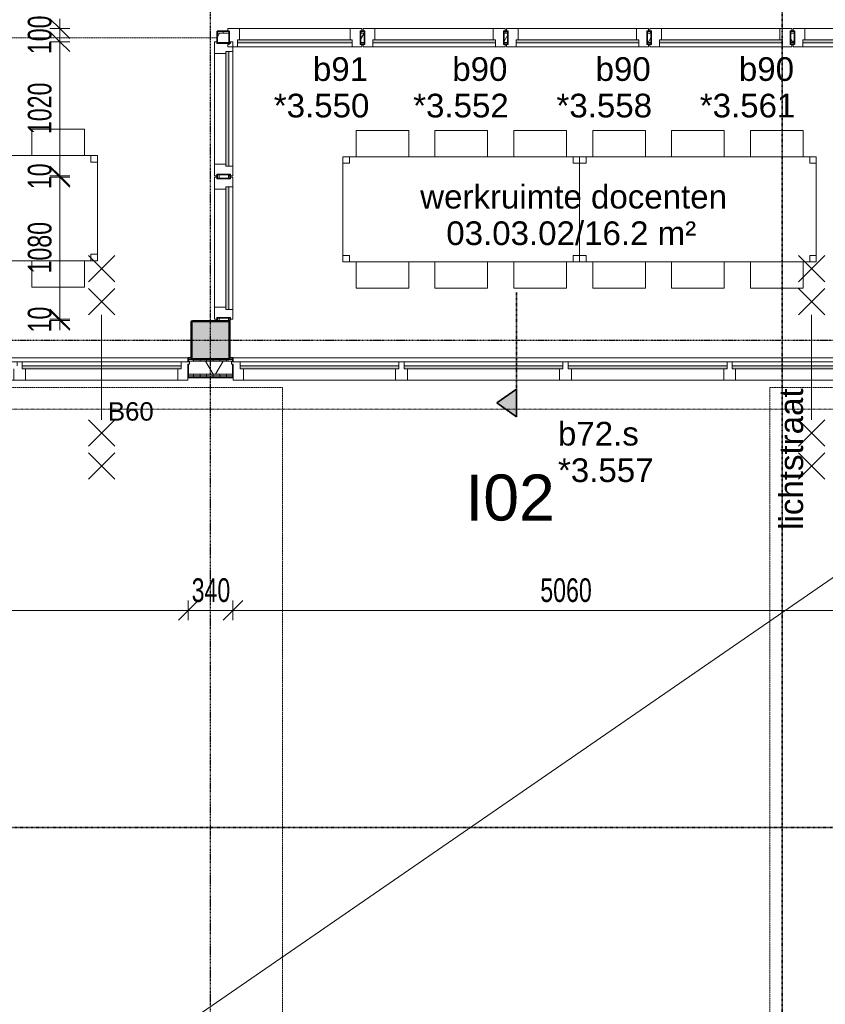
# Model space of a CAD drawing. Header units: millimetres. Extents: x -80560 to 110805, y -11020 to 52719.
# Tile 104 of 145: x 60443 to 66570, y 30148 to 37637. Entities that reach past the tile are written whole.
import ezdxf

# ---------------------------------------------------------------- set-up
doc = ezdxf.new("R2010")
doc.units = ezdxf.units.MM
for name, pattern in [('CENTER2', [20, 8, -4, 4, -4]), ('DASHDOT2', [8, 4, -2, 0, -2]), ('DASHED2', [6, 4, -2]), ('DASHED2-1', [3, 2, -1])]:
    doc.linetypes.add(name, pattern=pattern)
for name, color, linetype, lineweight in [('A-ANNO-DIMS', 211, 'Continuous', 9), ('A-ANNO-DIMS-100', 211, 'Continuous', 9), ('A-ANNO-NOTE', 131, 'Continuous', 18), ('A-AREA', 32, 'DASHED2', 18), ('A-AREA-IDEN', 2, 'Continuous', 9), ('A-DETL', 90, 'Continuous', 18), ('A-DETL-GENF', 92, 'Continuous', 18), ('A-DOOR', 31, 'Continuous', 18), ('A-FLOR-OVHD', 1, 'DASHED2-1', 18), ('A-GLAZ', 151, 'Continuous', 18), ('A-GLAZ-IDEN', 152, 'Continuous', 18), ('A-WALL', 113, 'Continuous', 35), ('A-WALL-PATT', 111, 'Continuous', 35), ('G-ANNO-SYMB', 111, 'Continuous', 9), ('G-ANNO-TEXT', 231, 'Continuous', 9), ('I-FURN', 30, 'Continuous', 18), ('I-WALL', 2, 'Continuous', 18), ('S-COLS', 52, 'Continuous', 18), ('S-GRID', 1, 'Continuous', 9)]:
    doc.layers.add(name, color=color, linetype=linetype, lineweight=lineweight)
doc.styles.add('Arial', font='arial.ttf', dxfattribs={"height": 180})
doc.styles.add('Arial_1', font='arial.ttf', dxfattribs={"height": 140})
doc.styles.add('Arial_3', font='arial.ttf', dxfattribs={"height": 350})
doc.styles.add('Arial_5', font='arial.ttf', dxfattribs={"width": 0.7, "height": 180})
doc.dimstyles.new('n3o_1_8_3', dxfattribs={"dimscale": 304.8, "dimtxt": 183.646692, "dimasz": 0.492126, "dimexe": 0.246063, "dimexo": 0.0625, "dimgap": 0.032808, "dimtad": 1, "dimdec": 0, "dimdsep": 46, "dimtxsty": 'Arial_5', "dimblk1": 'OBLIQUE', "dimblk2": 'OBLIQUE', "dimsah": 1, "dimcen": 0.09, "dimdle": 0.246063, "dimazin": 0, "dimtfac": 1, "dimtdec": 4, "dimtix": 1, "dimtmove": 0, "dimatfit": 3, "dimfxl": 0.246063, "dimfxlon": 1, "dimtvp": 1, "dimtolj": 1, "dimtzin": 0, "dimarcsym": 2})
pattern_1 = [(270, (61164.82, 35065), (50, 2e-13), [])]
pattern_2 = [(60, (24894.82, 0), (-274.963, 158.75), []), (120, (24894.82, 0), (-274.963, -158.75), [])]

# ---------------------------------------------------------------- blocks, each defined once
blk = doc.blocks.new('NLRS_28_SCO_UN_staalkolom koker betongevuld_gen_CGA - kolom A-V291-DO_03 derde verdieping')
at = {"layer": 'S-COLS', "lineweight": 5}
h = blk.add_hatch(dxfattribs=at)
h.set_pattern_fill('FP_159', color=256, style=0, pattern_type=2)
h.set_pattern_definition([(45, (-37000, -35200), (-99.99975, 99.99975), []), (45, (-36915, -35200), (-99.99975, 99.99975), []), (45, (-36910, -35200), (-99.99975, 99.99975), []), (45, (-36905, -35200), (-99.99975, 99.99975), []), (45, (-36900, -35200), (-99.99975, 99.99975), []), (45, (-36895, -35200), (-99.99975, 99.99975), []), (45, (-36890, -35200), (-99.99975, 99.99975), []), (45, (-36885, -35200), (-99.99975, 99.99975), [])])
h.paths.add_polyline_path([(-138, -150), (138, -150), (146.5, -146.5), (150, -138), (150, 138), (146.5, 146.5), (138, 150), (-138, 150), (-146.5, 146.5), (-150, 138), (-150, -138), (-146.5, -146.5)], flags=0)
h.paths.add_polyline_path([(-42.6, -142), (-134, -142), (-139.7, -139.7), (-142, -134), (-142, 134), (-139.7, 139.7), (-134, 142), (134, 142), (139.7, 139.7), (142, 134), (142, -134), (139.7, -139.7), (134, -142)], flags=0)
at = {"layer": 'S-COLS', "lineweight": 9}
blk.add_hatch(color=256, dxfattribs=at).paths.add_polyline_path([(-42.6, -142), (134, -142), (139.7, -139.7), (142, -134), (142, 134), (139.7, 139.7), (134, 142), (-134, 142), (-139.7, 139.7), (-142, 134), (-142, -134), (-139.7, -139.7), (-134, -142)], flags=0)
at = {"layer": 'S-COLS'}
for p, q in [((138, 150), (-138, 150)), ((-150, 138), (-150, -138)), ((-142, -134), (-142, 134)), ((-134, 142), (134, 142)), ((142, 134), (142, -134)), ((150, -138), (150, 138)), ((134, -142), (-134, -142)), ((-138, -150), (138, -150))]:
    blk.add_line(p, q, dxfattribs=at)
at = {"layer": 'S-COLS', "lineweight": 35}
for p, q in [((-142, 134), (-142, -134)), ((134, 142), (-134, 142)), ((142, -134), (142, 134)), ((-134, -142), (134, -142))]:
    blk.add_line(p, q, dxfattribs=at)
at = {"layer": 'S-COLS'}
for centre, radius, start, end in [((-138, 138), 12, 90, 180), ((138, 138), 12, 0, 90), ((-134, 134), 8, 90, 180), ((134, 134), 8, 0, 90), ((-138, -138), 12, 180, 270), ((-134, -134), 8, 180, 270), ((134, -134), 8, 270, 0), ((138, -138), 12, 270, 360)]:
    blk.add_arc(centre, radius, start, end, dxfattribs=at)
at = {"layer": 'S-COLS', "lineweight": 35}
for centre, start, end in [((-134, 134), 90, 180), ((134, 134), 360, 90), ((-134, -134), 180, 270), ((134, -134), 270, 360)]:
    blk.add_arc(centre, 8, start, end, dxfattribs=at)
blk = doc.blocks.new('19112_SW_LeonardoCollege_R2020_rvt-1-DO_03 derde verdieping')
at = {"color": 250, "lineweight": 9}
blk.add_blockref('NLRS_28_SCO_UN_staalkolom koker betongevuld_gen_CGA - kolom A-V291-DO_03 derde verdieping', (37000, 35200), dxfattribs=at)
blk = doc.blocks.new('70_EHA_GEN_Aula tables - 6 chairs-30219602-DO_03 derde verdieping')
at = {"layer": 'I-FURN'}
for p, q in [((-800, 600), (-400, 600)), ((-800, 400), (-800, 600)), ((-400, 600), (-400, 400)), ((-200, 600), (200, 600)), ((-200, 400), (-200, 600)), ((200, 600), (200, 400)), ((400, 600), (800, 600)), ((400, 400), (400, 600)), ((800, 600), (800, 400)), ((-850, 400), (-900, 400)), ((-900, 400), (-900, 350)), ((-900, 350), (-900, 400)), ((-900, 400), (-850, 400)), ((900, 400), (-900, 400)), ((-900, 400), (-900, -400)), ((-900, -400), (-900, 400)), ((-900, 400), (900, 400)), ((-850, 350), (-850, 400)), ((-850, 400), (-850, 350)), ((900, 400), (850, 400)), ((850, 400), (850, 350)), ((850, 350), (850, 400)), ((850, 400), (900, 400)), ((900, 350), (900, 400)), ((900, 400), (900, 350)), ((900, -400), (900, 400)), ((900, 400), (900, -400)), ((-900, 350), (-850, 350)), ((-850, 350), (-900, 350)), ((850, 350), (900, 350)), ((900, 350), (850, 350)), ((-850, -350), (-900, -350)), ((-900, -350), (-900, -400)), ((-900, -400), (-900, -350)), ((-900, -350), (-850, -350)), ((-850, -400), (-850, -350)), ((-850, -350), (-850, -400)), ((900, -350), (850, -350)), ((850, -350), (850, -400)), ((850, -400), (850, -350)), ((850, -350), (900, -350)), ((900, -400), (900, -350)), ((900, -350), (900, -400)), ((-900, -400), (-850, -400)), ((-850, -400), (-900, -400)), ((-900, -400), (900, -400)), ((900, -400), (-900, -400)), ((-800, -400), (-800, -600)), ((-400, -600), (-400, -400)), ((-200, -400), (-200, -600)), ((200, -600), (200, -400)), ((400, -600), (400, -400)), ((800, -400), (800, -600)), ((850, -400), (900, -400)), ((900, -400), (850, -400)), ((-800, -600), (-400, -600)), ((-200, -600), (200, -600)), ((800, -600), (400, -600))]:
    blk.add_line(p, q, dxfattribs=at)
blk = doc.blocks.new('32_n3o_raam_h1xb4 - 90x139_25_M_1740x5080-33465253-DO_03 derde verdieping')
at = {"layer": 'A-GLAZ'}
for p, q in [((-2528, 94), (-2450, 94)), ((-2528, -28), (-2528, 94)), ((-2450, 94), (-2450, 9)), ((-1293, 94), (-2450, 94)), ((-1293, 94), (-1203, 94)), ((-1293, 9), (-1293, 94)), ((-1203, 94), (-1203, 9)), ((-45, 94), (-1203, 94)), ((-45, 94), (45, 94)), ((-45, 9), (-45, 94)), ((45, 94), (45, 9)), ((1203, 94), (45, 94)), ((1203, 94), (1293, 94)), ((1203, 9), (1203, 94)), ((1293, 94), (1293, 9)), ((2450, 94), (1293, 94)), ((2450, 94), (2528, 94)), ((2450, 9), (2450, 94)), ((2528, 94), (2528, -28)), ((-2540, -28), (-2528, -28)), ((-2540, -45), (-2540, -28)), ((-2475, -45), (-2540, -45)), ((-2475, -15), (-2475, -45)), ((-2475, -45), (-1268, -45)), ((-1268, -45), (-1268, -15)), ((-1228, -45), (-1268, -45)), ((-1228, -15), (-1228, -45)), ((-1228, -45), (-20, -45)), ((-20, -45), (-20, -15)), ((20, -45), (-20, -45)), ((20, -15), (20, -45)), ((20, -45), (1228, -45)), ((1228, -45), (1228, -15)), ((1268, -45), (1228, -45)), ((1268, -15), (1268, -45)), ((1268, -45), (2475, -45)), ((2475, -45), (2475, -15)), ((2540, -45), (2475, -45)), ((2528, -28), (2540, -28)), ((2540, -28), (2540, -45))]:
    blk.add_line(p, q, dxfattribs=at)
blk = doc.blocks.new('30_n3o_raam_vast - 24mm_60min-33018478-DO_03 derde verdieping')
at = {"layer": 'A-DOOR'}
blk.add_hatch(color=256, dxfattribs=at).paths.add_polyline_path([(-1207, 0), (-1207, -24), (0, -24), (0, 0), (-433.7, 0)], flags=0)
for p, q in [((-1207, -24), (-1207, 0)), ((-1207, 0), (0, 0)), ((0, 0), (0, -24)), ((0, -24), (-1207, -24))]:
    blk.add_line(p, q, dxfattribs=at)
blk = doc.blocks.new('30_n3o_raam_vast - 24mm_60min-33018488-DO_03 derde verdieping')
at = {"layer": 'A-DOOR'}
blk.add_hatch(color=256, dxfattribs=at).paths.add_polyline_path([(-1208, 0), (-1208, -24), (0, -24), (0, 0)], flags=0)
for p, q in [((-1208, -24), (-1208, 0)), ((-1208, 0), (0, 0)), ((0, 0), (0, -24)), ((0, -24), (-1208, -24))]:
    blk.add_line(p, q, dxfattribs=at)
blk = doc.blocks.new('32_n3o_raam_h1xb1 - 90x139_17_K_2590x1080-33459354-DO_03 derde verdieping')
at = {"layer": 'A-GLAZ'}
for p, q in [((-540, 69.5), (-540, 52.5)), ((-467, 69.5), (-540, 69.5)), ((-540, 52.5), (-528, 52.5)), ((-528, 52.5), (-528, -52.5)), ((-467, 39.5), (-467, 69.5)), ((-467, 69.5), (467, 69.5)), ((-450, -69.5), (-450, 15.5)), ((450, 15.5), (450, -69.5)), ((540, 69.5), (467, 69.5)), ((467, 69.5), (467, 39.5)), ((528, -52.5), (528, 52.5)), ((528, 52.5), (540, 52.5)), ((540, 52.5), (540, 69.5)), ((-528, -52.5), (-540, -52.5)), ((-540, -52.5), (-540, -69.5)), ((-540, -69.5), (-450, -69.5)), ((450, -69.5), (-450, -69.5)), ((450, -69.5), (540, -69.5)), ((540, -52.5), (528, -52.5)), ((540, -69.5), (540, -52.5))]:
    blk.add_line(p, q, dxfattribs=at)
blk = doc.blocks.new('30_n3o_raam_vast - 24mm-33458436-DO_03 derde verdieping')
at = {"layer": 'A-DOOR'}
blk.add_hatch(color=256, dxfattribs=at).paths.add_polyline_path([(0, 0), (0, 24), (-934, 24), (-934, 0), (-151.1, 0)], flags=0)
for p, q in [((0, 24), (-934, 24)), ((-934, 24), (-934, 0)), ((-934, 0), (0, 0)), ((0, 0), (0, 24))]:
    blk.add_line(p, q, dxfattribs=at)
blk = doc.blocks.new('32_n3o_raam_h1xb1 - 90x139_17_K_2590x1020-33459353-DO_03 derde verdieping')
at = {"layer": 'A-GLAZ'}
for p, q in [((-510, 69.5), (-420, 69.5)), ((-510, 52.5), (-510, 69.5)), ((-498, 52.5), (-510, 52.5)), ((-498, -52.5), (-498, 52.5)), ((-420, 69.5), (-420, -15.5)), ((420, 69.5), (-420, 69.5)), ((420, 69.5), (510, 69.5)), ((420, -15.5), (420, 69.5)), ((498, 52.5), (498, -52.5)), ((510, 52.5), (498, 52.5)), ((510, 69.5), (510, 52.5)), ((-510, -52.5), (-498, -52.5)), ((-510, -69.5), (-510, -52.5)), ((-437, -69.5), (-510, -69.5)), ((-437, -39.5), (-437, -69.5)), ((-437, -69.5), (437, -69.5)), ((437, -69.5), (437, -39.5)), ((510, -69.5), (437, -69.5)), ((498, -52.5), (510, -52.5)), ((510, -52.5), (510, -69.5))]:
    blk.add_line(p, q, dxfattribs=at)
blk = doc.blocks.new('30_n3o_raam_vast - 24mm-33458603-DO_03 derde verdieping')
at = {"layer": 'A-DOOR'}
blk.add_hatch(color=256, dxfattribs=at).paths.add_polyline_path([(-874, -24), (0, -24), (0, 0), (-874, 0)], flags=0)
for p, q in [((-874, -24), (-874, 0)), ((-874, 0), (0, 0)), ((0, 0), (0, -24)), ((0, -24), (-874, -24))]:
    blk.add_line(p, q, dxfattribs=at)
blk = doc.blocks.new('32_n3o_raam_h1xb1 - 90x139_17_K_2590x1020-33459557-DO_03 derde verdieping')
at = {"layer": 'A-GLAZ'}
for p, q in [((-510, 69.5), (-510, 52.5)), ((-437, 69.5), (-510, 69.5)), ((-510, 52.5), (-498, 52.5)), ((-498, 52.5), (-498, -52.5)), ((-437, 39.5), (-437, 69.5)), ((-437, 69.5), (437, 69.5)), ((-420, -69.5), (-420, 15.5)), ((420, 15.5), (420, -69.5)), ((510, 69.5), (437, 69.5)), ((437, 69.5), (437, 39.5)), ((498, -52.5), (498, 52.5)), ((498, 52.5), (510, 52.5)), ((510, 52.5), (510, 69.5)), ((-498, -52.5), (-510, -52.5)), ((-510, -52.5), (-510, -69.5)), ((-510, -69.5), (-420, -69.5)), ((420, -69.5), (-420, -69.5)), ((420, -69.5), (510, -69.5)), ((510, -52.5), (498, -52.5)), ((510, -69.5), (510, -52.5))]:
    blk.add_line(p, q, dxfattribs=at)
blk = doc.blocks.new('30_n3o_raam_vast - 24mm-33458613-DO_03 derde verdieping')
at = {"layer": 'A-DOOR'}
blk.add_hatch(color=256, dxfattribs=at).paths.add_polyline_path([(0, 24), (-874, 24), (-874, 0), (0, 0)], flags=0)
for p, q in [((0, 24), (-874, 24)), ((-874, 24), (-874, 0)), ((-874, 0), (0, 0)), ((0, 0), (0, 24))]:
    blk.add_line(p, q, dxfattribs=at)
blk = doc.blocks.new('32_n3o_raam_h1xb1 - 90x139_17_K_2590x1080-33459611-DO_03 derde verdieping')
at = {"layer": 'A-GLAZ'}
for p, q in [((-540, 69.5), (-540, 52.5)), ((-467, 69.5), (-540, 69.5)), ((-540, 52.5), (-528, 52.5)), ((-528, 52.5), (-528, -52.5)), ((-467, 39.5), (-467, 69.5)), ((-467, 69.5), (467, 69.5)), ((-450, -69.5), (-450, 15.5)), ((450, 15.5), (450, -69.5)), ((540, 69.5), (467, 69.5)), ((467, 69.5), (467, 39.5)), ((528, -52.5), (528, 52.5)), ((528, 52.5), (540, 52.5)), ((540, 52.5), (540, 69.5)), ((-528, -52.5), (-540, -52.5)), ((-540, -52.5), (-540, -69.5)), ((-540, -69.5), (-450, -69.5)), ((450, -69.5), (-450, -69.5)), ((450, -69.5), (540, -69.5)), ((540, -52.5), (528, -52.5)), ((540, -69.5), (540, -52.5))]:
    blk.add_line(p, q, dxfattribs=at)
blk = doc.blocks.new('01_n3o_symbool_lijn_met_tekst - brandwerend_B60-33164219-DO_03 derde verdieping')
at = {"layer": 'A-DETL-GENF', "color": 3, "linetype": 'DASHDOT2'}
blk.add_line((0, 0), (14937.5, 0), dxfattribs=at)
blk = doc.blocks.new('Detail View - 00_n3o_sectionmark_detailaanduiding-325618-DO_03 derde verdieping')
at = {"layer": 'G-ANNO-SYMB'}
blk.add_hatch(color=180, dxfattribs=at).paths.add_polyline_path([(0, 0), (1.05, 1.5), (2.101, 0)], flags=0)
at = {"layer": 'G-ANNO-SYMB', "color": 160, "linetype": 'DASHDOT2', "lineweight": 35}
for p, q in [((1.05, 1.5), (0, 0)), ((2.101, 0), (1.05, 1.5)), ((0, 0), (2.101, 0))]:
    blk.add_line(p, q, dxfattribs=at)
blk = doc.blocks.new('DIMBLOCK559-DO_03 derde verdieping')
at = {"layer": 'A-ANNO-DIMS-100'}
for p, q in [((60748, 35359.5), (60673, 35434.5)), ((60748, 35350), (60673, 35425)), ((60823, 35359.5), (60673, 35359.5)), ((60823, 35350), (60673, 35350)), ((60748, 35275), (60748, 35359.5)), ((60748, 35359.5), (60823, 35284.5)), ((60748, 35359.5), (60823, 35359.5)), ((60748, 35350), (60823, 35275)), ((60748, 35350), (60823, 35350))]:
    blk.add_line(p, q, dxfattribs=at)
at = {"layer": 'A-ANNO-DIMS-100', "color": 0, "insert": (60504.4, 35258.7), "char_height": 180, "width": 230.547, "attachment_point": 1, "rotation": 90, "line_spacing_factor": 0.941778, "style": 'Arial_5'}
blk.add_mtext('10', dxfattribs=at)
blk = doc.blocks.new('_Oblique')
at = {"color": 0, "linetype": 'ByBlock', "lineweight": -2}
blk.add_line((-0.5, -0.5), (0.5, 0.5), dxfattribs=at)
blk = doc.blocks.new('DIMBLOCK560-DO_03 derde verdieping')
at = {"layer": 'A-ANNO-DIMS-100'}
for p, q in [((60748, 36439.5), (60673, 36514.5)), ((60823, 36439.5), (60673, 36439.5)), ((60748, 35359.5), (60748, 36439.5)), ((60748, 36439.5), (60823, 36364.5)), ((60748, 36439.5), (60823, 36439.5)), ((60748, 35359.5), (60673, 35434.5)), ((60823, 35359.5), (60673, 35359.5)), ((60748, 35359.5), (60823, 35284.5)), ((60748, 35359.5), (60823, 35359.5))]:
    blk.add_line(p, q, dxfattribs=at)
at = {"layer": 'A-ANNO-DIMS-100', "color": 0, "insert": (60504.4, 35707.4), "char_height": 180, "width": 461.094, "attachment_point": 1, "rotation": 90, "line_spacing_factor": 0.941778, "style": 'Arial_5'}
blk.add_mtext('1080', dxfattribs=at)
blk = doc.blocks.new('DIMBLOCK561-DO_03 derde verdieping')
at = {"layer": 'A-ANNO-DIMS-100'}
for p, q in [((60748, 36449.5), (60673, 36524.5)), ((60748, 36439.5), (60673, 36514.5)), ((60823, 36449.5), (60673, 36449.5)), ((60823, 36439.5), (60673, 36439.5)), ((60748, 36439.5), (60748, 36449.5)), ((60748, 36449.5), (60823, 36374.5)), ((60748, 36449.5), (60823, 36449.5)), ((60748, 36439.5), (60823, 36364.5)), ((60748, 36439.5), (60823, 36439.5))]:
    blk.add_line(p, q, dxfattribs=at)
at = {"layer": 'A-ANNO-DIMS-100', "color": 0, "insert": (60504.4, 36348.4), "char_height": 180, "width": 230.547, "attachment_point": 1, "rotation": 90, "line_spacing_factor": 0.941778, "style": 'Arial_5'}
blk.add_mtext('10', dxfattribs=at)
blk = doc.blocks.new('DIMBLOCK562-DO_03 derde verdieping')
at = {"layer": 'A-ANNO-DIMS-100'}
for p, q in [((60748, 37469.5), (60673, 37544.5)), ((60823, 37469.5), (60673, 37469.5)), ((60748, 36449.5), (60748, 37469.5)), ((60748, 37469.5), (60823, 37394.5)), ((60748, 37469.5), (60823, 37469.5)), ((60748, 36449.5), (60673, 36524.5)), ((60823, 36449.5), (60673, 36449.5)), ((60748, 36449.5), (60823, 36374.5)), ((60748, 36449.5), (60823, 36449.5))]:
    blk.add_line(p, q, dxfattribs=at)
at = {"layer": 'A-ANNO-DIMS-100', "color": 0, "insert": (60504.4, 36767.4), "char_height": 180, "width": 461.094, "attachment_point": 1, "rotation": 90, "line_spacing_factor": 0.941778, "style": 'Arial_5'}
blk.add_mtext('1020', dxfattribs=at)
blk = doc.blocks.new('DIMBLOCK563-DO_03 derde verdieping')
at = {"layer": 'A-ANNO-DIMS-100'}
for p, q in [((60748, 37569.5), (60673, 37644.5)), ((60748, 37469.5), (60748, 37644.5)), ((60823, 37569.5), (60673, 37569.5)), ((60748, 37469.5), (60673, 37544.5)), ((60748, 37569.5), (60823, 37494.5)), ((60748, 37569.5), (60823, 37569.5)), ((60823, 37469.5), (60673, 37469.5)), ((60748, 37469.5), (60823, 37394.5)), ((60748, 37469.5), (60823, 37469.5))]:
    blk.add_line(p, q, dxfattribs=at)
at = {"layer": 'A-ANNO-DIMS-100', "color": 0, "insert": (60504.4, 37375.4), "char_height": 180, "width": 345.821, "attachment_point": 1, "rotation": 90, "line_spacing_factor": 0.941778, "style": 'Arial_5'}
blk.add_mtext('100', dxfattribs=at)
blk = doc.blocks.new('DIMBLOCK583-DO_03 derde verdieping')
at = {"layer": 'A-ANNO-DIMS-100'}
for p, q in [((56664.8, 33144.6), (56739.8, 33219.6)), ((56664.8, 33219.6), (56664.8, 33069.6)), ((56664.8, 33144.6), (56664.8, 33219.6)), ((61724.8, 33144.6), (61799.8, 33219.6)), ((61724.8, 33219.6), (61724.8, 33069.6)), ((61724.8, 33144.6), (61724.8, 33219.6)), ((56664.8, 33144.6), (56589.8, 33069.6)), ((56664.8, 33144.6), (61724.8, 33144.6)), ((61724.8, 33144.6), (61649.8, 33069.6))]:
    blk.add_line(p, q, dxfattribs=at)
at = {"layer": 'A-ANNO-DIMS-100', "color": 0, "insert": (59002.7, 33388.3), "char_height": 180, "width": 461.094, "attachment_point": 1, "line_spacing_factor": 0.941778, "style": 'Arial_5'}
blk.add_mtext('5060', dxfattribs=at)
blk = doc.blocks.new('DIMBLOCK584-DO_03 derde verdieping')
at = {"layer": 'A-ANNO-DIMS-100'}
for p, q in [((61724.8, 33144.6), (61799.8, 33219.6)), ((61724.8, 33219.6), (61724.8, 33069.6)), ((61724.8, 33144.6), (61724.8, 33219.6)), ((62064.8, 33144.6), (62139.8, 33219.6)), ((62064.8, 33219.6), (62064.8, 33069.6)), ((62064.8, 33144.6), (62064.8, 33219.6)), ((61724.8, 33144.6), (61649.8, 33069.6)), ((61724.8, 33144.6), (62064.8, 33144.6)), ((62064.8, 33144.6), (61989.8, 33069.6))]:
    blk.add_line(p, q, dxfattribs=at)
at = {"layer": 'A-ANNO-DIMS-100', "color": 0, "insert": (61750.7, 33388.3), "char_height": 180, "width": 345.821, "attachment_point": 1, "line_spacing_factor": 0.941778, "style": 'Arial_5'}
blk.add_mtext('340', dxfattribs=at)
blk = doc.blocks.new('DIMBLOCK585-DO_03 derde verdieping')
at = {"layer": 'A-ANNO-DIMS-100'}
for p, q in [((62064.8, 33144.6), (62139.8, 33219.6)), ((62064.8, 33219.6), (62064.8, 33069.6)), ((62064.8, 33144.6), (62064.8, 33219.6)), ((67124.8, 33144.6), (67199.8, 33219.6)), ((67124.8, 33219.6), (67124.8, 33069.6)), ((67124.8, 33144.6), (67124.8, 33219.6)), ((62064.8, 33144.6), (61989.8, 33069.6)), ((62064.8, 33144.6), (67124.8, 33144.6)), ((67124.8, 33144.6), (67049.8, 33069.6))]:
    blk.add_line(p, q, dxfattribs=at)
at = {"layer": 'A-ANNO-DIMS-100', "color": 0, "insert": (64402.7, 33388.3), "char_height": 180, "width": 461.094, "attachment_point": 1, "line_spacing_factor": 0.941778, "style": 'Arial_5'}
blk.add_mtext('5060', dxfattribs=at)

msp = doc.modelspace()

# ---------------------------------------------------------------- hatches: boundary and pattern name
at = {"layer": 'A-WALL-PATT', "lineweight": 18}
h = msp.add_hatch(dxfattribs=at)
h.set_pattern_fill('FP_180', color=256, angle=90, style=0, pattern_type=2)
h.set_pattern_definition([(90, (65389.82, 37450), (-50, 5e-14), [])])
h.paths.add_polyline_path([(62035.3, 37535), (62035.3, 37550), (61944.8, 37550), (61944.8, 37535)], flags=0)
h.paths.add_polyline_path([(63065.3, 37535), (63065.3, 37550), (63035.3, 37550), (63035.3, 37535)], flags=0)
h.paths.add_polyline_path([(64125.3, 37535), (64155.3, 37535), (64155.3, 37550), (64125.3, 37550)], flags=0)
h.paths.add_polyline_path([(65215.3, 37535), (65245.3, 37535), (65245.3, 37550), (65215.3, 37550)], flags=0)
h.paths.add_polyline_path([(66305.3, 37535), (66335.3, 37535), (66335.3, 37550), (66305.3, 37550)], flags=0)
h.paths.add_polyline_path([(68814.8, 37535), (68834.8, 37535), (68834.8, 37550), (68814.8, 37550)], flags=0)
h.paths.add_polyline_path([(67754.8, 37535), (67754.8, 37550), (67395.3, 37550), (67395.3, 37535), (67725.7, 37535)], flags=0)
h = msp.add_hatch(dxfattribs=at)
h.set_pattern_fill('FP_2', color=256, style=0, pattern_type=2)
h.set_pattern_definition(pattern_2)
h.paths.add_polyline_path([(61944.8, 37465), (62035.3, 37465), (62035.3, 37535), (61944.8, 37535)], flags=0)
h.paths.add_polyline_path([(66335.3, 37465), (66335.3, 37535), (66305.3, 37535), (66305.3, 37465)], flags=0)
h.paths.add_polyline_path([(64125.3, 37465), (64155.3, 37465), (64155.3, 37535), (64125.3, 37535)], flags=0)
h.paths.add_polyline_path([(63065.3, 37465), (63065.3, 37535), (63035.3, 37535), (63035.3, 37465)], flags=0)
h.paths.add_polyline_path([(65245.3, 37465), (65245.3, 37535), (65215.3, 37535), (65215.3, 37465)], flags=0)
h.paths.add_polyline_path([(67725.7, 37465), (67754.8, 37465), (67754.8, 37535), (67395.3, 37535), (67395.3, 37465)], flags=0)
h.paths.add_polyline_path([(68834.8, 37465), (68834.8, 37535), (68814.8, 37535), (68814.8, 37465)], flags=0)
h = msp.add_hatch(dxfattribs=at)
h.set_pattern_fill('FP_181', color=256, angle=90, style=0, pattern_type=2)
h.set_pattern_definition([(0, (61944.82, 36400), (0, 50), [])])
h.paths.add_polyline_path([(62034.5, 35350), (62044.8, 35350), (62044.8, 35369.5), (62029.8, 35368.7), (62029.8, 35350), (62032.8, 35350)], flags=0)
h.paths.add_polyline_path([(62044.8, 36429.5), (62044.8, 36459.5), (62029.8, 36459.5), (62029.8, 36429.5)], flags=0)
h = msp.add_hatch(dxfattribs=at)
h.set_pattern_fill('FP_42', color=256, angle=-270, style=0, pattern_type=2)
h.set_pattern_definition(pattern_1)
h.paths.add_polyline_path([(68834.8, 35052.5), (68834.8, 35065), (67444.8, 35065), (67444.1, 35060.3), (67441.3, 35053.5), (67441.3, 35052.5), (67725.7, 35052.5)], flags=0)
h.paths.add_polyline_path([(67138.3, 35052.5), (67148.3, 35053.5), (67144.8, 35065), (67124.8, 35065), (67124.8, 35052.5)], flags=0)
h.paths.add_polyline_path([(61748.8, 35052.5), (61748.3, 35053.5), (61744.8, 35065), (61724.8, 35065), (61724.8, 35052.5), (61748.3, 35052.5)], flags=0)
h.paths.add_polyline_path([(62041.3, 35052.5), (62064.8, 35053.5), (62064.8, 35065), (62044.8, 35065), (62044.1, 35060.3), (62041, 35053.4), (62038.9, 35052.5)], flags=0)
h.paths.add_polyline_path([(56348.3, 35052.5), (56348.3, 35053.5), (56344.8, 35065), (56324.8, 35065), (56324.8, 35052.5)], flags=0)
h.paths.add_polyline_path([(56641.3, 35052.5), (56664.8, 35053.5), (56664.8, 35065), (56644.8, 35064.3), (56644.1, 35060.3), (56641.3, 35053.5), (56638.9, 35052.5)], flags=0)
h.paths.add_polyline_path([(55009.8, 35052.5), (55009.8, 35065), (53494.8, 35065), (53494.8, 35052.5), (53629.4, 35052.5)], flags=0)
h = msp.add_hatch(dxfattribs=at)
h.set_pattern_fill('FP_42', color=256, angle=-270, style=0, pattern_type=2)
h.set_pattern_definition(pattern_1)
h.paths.add_polyline_path([(68847.3, 35040), (68847.3, 35052.5), (67438.9, 35052.5), (67432.8, 35050), (67155.2, 35050.7), (67148.3, 35052.5), (67124.8, 35052.5), (67124.8, 35040), (68834.8, 35040)], flags=0)
h.paths.add_polyline_path([(61760.8, 35040), (62064.8, 35040), (62064.8, 35052.5), (62038.9, 35052.5), (62032.8, 35050), (61755.2, 35050.7), (61748.3, 35052.5), (61724.8, 35052.5), (61724.8, 35040), (61758.4, 35040)], flags=0)
h.paths.add_polyline_path([(56634.5, 35040), (56664.8, 35040), (56664.8, 35052.5), (56636.3, 35051.5), (56632.8, 35050), (56355.2, 35050.7), (56348.3, 35052.5), (56324.8, 35052.5), (56324.8, 35040), (56632.8, 35040)], flags=0)
h.paths.add_polyline_path([(55009.8, 35040), (55009.8, 35052.5), (53494.8, 35052.5), (53494.8, 35040), (53629.4, 35040)], flags=0)
h = msp.add_hatch(dxfattribs=at)
h.set_pattern_fill('FP_2', color=256, style=0, pattern_type=2)
h.set_pattern_definition(pattern_2)
h.paths.add_polyline_path([(68834.8, 34940), (68859.8, 34940), (68859.8, 35040), (67124.8, 35040), (67124.8, 35035), (67134.8, 35035), (67134.8, 35018), (67124.8, 35018), (67124.8, 34940), (67725.7, 34940)], flags=0)
h.paths.add_polyline_path([(62064.8, 34940), (62064.8, 35018), (62054.8, 35018), (62054.8, 35035), (62064.8, 35035), (62064.8, 35040), (61724.8, 35040), (61724.8, 35035), (61734.8, 35035), (61734.8, 35018), (61724.8, 35018), (61724.8, 34940), (61852.3, 34940)], flags=0)
h.paths.add_polyline_path([(56566.2, 34940), (56664.8, 34940), (56664.8, 35018), (56654.8, 35018), (56654.8, 35035), (56664.8, 35035), (56664.8, 35040), (56324.8, 35040), (56324.8, 35035), (56334.8, 35035), (56334.8, 35018), (56324.8, 35018), (56324.8, 34940), (56334.8, 34940)], flags=0)
h.paths.add_polyline_path([(54999.8, 34940), (55009.8, 34940), (55009.8, 35018), (54999.8, 35018), (54999.8, 35035), (55009.8, 35035), (55009.8, 35040), (53494.8, 35040), (53494.8, 34940), (53629.4, 34940)], flags=0)
h = msp.add_hatch(dxfattribs=at)
h.set_pattern_fill('FP_42', color=256, angle=-270, style=0, pattern_type=2)
h.set_pattern_definition(pattern_1)
h.paths.add_polyline_path([(68834.8, 34927.5), (68847.3, 34927.5), (68847.3, 34940), (67124.8, 34940), (67124.8, 34927.5), (67725.7, 34927.5)], flags=0)
h.paths.add_polyline_path([(61852.3, 34927.5), (62064.8, 34927.5), (62064.8, 34940), (61724.8, 34940), (61724.8, 34927.5)], flags=0)
h.paths.add_polyline_path([(56324.8, 34927.5), (56664.8, 34927.5), (56664.8, 34940), (56324.8, 34940)], flags=0)
h.paths.add_polyline_path([(53494.8, 34927.5), (55009.8, 34927.5), (55009.8, 34940), (53494.8, 34940)], flags=0)
h = msp.add_hatch(dxfattribs=at)
h.set_pattern_fill('FP_42', color=256, angle=-270, style=0, pattern_type=2)
h.set_pattern_definition(pattern_1)
h.paths.add_polyline_path([(68834.8, 34915), (68834.8, 34927.5), (67124.8, 34927.5), (67124.8, 34915), (67725.7, 34915)], flags=0)
h.paths.add_polyline_path([(62064.8, 34915), (62064.8, 34927.5), (61724.8, 34927.5), (61724.8, 34915)], flags=0)
h.paths.add_polyline_path([(56324.8, 34915), (56664.8, 34915), (56664.8, 34927.5), (56324.8, 34927.5), (56324.8, 34917.1)], flags=0)
h.paths.add_polyline_path([(55009.8, 34915), (55009.8, 34927.5), (53494.8, 34927.5), (53494.8, 34915), (53629.4, 34915)], flags=0)

# ---------------------------------------------------------------- linework, layer by layer
at = {"layer": 'A-ANNO-NOTE', "lineweight": 9}
for p, q in [((61166.3, 35843), (60966.3, 35643)), ((60966.3, 35843), (61166.3, 35643)), ((66566.3, 35843), (66366.3, 35643)), ((66366.3, 35843), (66566.3, 35643)), ((61166.3, 35593), (60966.3, 35393)), ((60966.3, 35593), (61166.3, 35393)), ((66566.3, 35593), (66366.3, 35393)), ((66366.3, 35593), (66566.3, 35393)), ((61066.3, 34593), (61066.3, 35393)), ((66466.3, 34593), (66466.3, 35393)), ((61166.3, 34393), (60966.3, 34593)), ((60966.3, 34393), (61166.3, 34593)), ((66566.3, 34393), (66366.3, 34593)), ((66366.3, 34393), (66566.3, 34593)), ((61166.3, 34143), (60966.3, 34343)), ((60966.3, 34143), (61166.3, 34343)), ((66566.3, 34143), (66366.3, 34343)), ((66366.3, 34143), (66566.3, 34343))]:
    msp.add_line(p, q, dxfattribs=at)
at = {"layer": 'A-AREA', "linetype": 'DASHED2-1'}
for p, q in [((61944.8, 37500), (53514.3, 37500)), ((62037.3, 37500), (62035.3, 37500)), ((63035.3, 37500), (63033.3, 37500)), ((63067.3, 37500), (63065.3, 37500))]:
    msp.add_line(p, q, dxfattribs=at)
at = {"layer": 'A-DETL'}
msp.add_line((68834.8, 34915), (51379.8, 22885), dxfattribs=at)
at = {"layer": 'A-FLOR-OVHD'}
for p, q in [((62441.8, 34840), (60147.8, 34840)), ((62441.8, 22960), (62441.8, 34840)), ((66147.8, 22960), (66147.8, 34840)), ((68441.8, 34840), (66147.8, 34840))]:
    msp.add_line(p, q, dxfattribs=at)
at = {"layer": 'A-WALL', "lineweight": 18}
for p, q in [((61944.8, 37535), (62035.3, 37535)), ((63035.3, 37535), (63065.3, 37535)), ((64125.3, 37535), (64155.3, 37535)), ((65215.3, 37535), (65245.3, 37535)), ((66305.3, 37535), (66335.3, 37535)), ((61944.8, 37465), (62035.3, 37465)), ((63035.3, 37465), (63065.3, 37465)), ((64125.3, 37465), (64155.3, 37465)), ((65215.3, 37465), (65245.3, 37465)), ((66305.3, 37465), (66335.3, 37465)), ((61959.8, 36459.5), (61959.8, 36429.5)), ((62029.8, 36459.5), (62029.8, 36429.5)), ((61959.8, 35369.5), (61959.8, 35350)), ((62029.8, 35369.5), (62029.8, 35350)), ((61750.8, 35052.5), (61724.8, 35052.5)), ((62064.8, 35052.5), (62038.9, 35052.5)), ((62064.8, 35040), (61724.8, 35040)), ((62064.8, 34940), (61724.8, 34940)), ((62064.8, 34927.5), (61724.8, 34927.5))]:
    msp.add_line(p, q, dxfattribs=at)
at = {"layer": 'G-ANNO-SYMB', "linetype": 'DASHDOT2', "lineweight": 35}
for p, q in [((66241.3, 48457.5), (66241.3, 9141.8)), ((33830, 31493.3), (90277.4, 31493.3))]:
    msp.add_line(p, q, dxfattribs=at)
at = {"layer": 'G-ANNO-SYMB', "color": 160, "linetype": 'DASHDOT2', "lineweight": 35}
msp.add_line((64221.5, 35562.1), (64221.5, 34617.8), dxfattribs=at)
at = {"layer": 'I-WALL', "lineweight": 35}
for p, q in [((62035.3, 37550), (61944.8, 37550)), ((61944.8, 37550), (61944.8, 37459.5)), ((62035.3, 37459.5), (62035.3, 37550)), ((63065.3, 37550), (63035.3, 37550)), ((63035.3, 37550), (63035.3, 37450)), ((63065.3, 37450), (63065.3, 37550)), ((64155.3, 37550), (64125.3, 37550)), ((64125.3, 37550), (64125.3, 37450)), ((64155.3, 37450), (64155.3, 37550)), ((65245.3, 37550), (65215.3, 37550)), ((65215.3, 37550), (65215.3, 37450)), ((65245.3, 37450), (65245.3, 37550)), ((66335.3, 37550), (66305.3, 37550)), ((66305.3, 37550), (66305.3, 37450)), ((66335.3, 37450), (66335.3, 37550)), ((61944.8, 37459.5), (62035.3, 37459.5)), ((63035.3, 37450), (63065.3, 37450)), ((64125.3, 37450), (64155.3, 37450)), ((65215.3, 37450), (65245.3, 37450)), ((66305.3, 37450), (66335.3, 37450)), ((62044.8, 36459.5), (61944.8, 36459.5)), ((61944.8, 36459.5), (61944.8, 36429.5)), ((61944.8, 36429.5), (62044.8, 36429.5)), ((62044.8, 36429.5), (62044.8, 36459.5)), ((62044.8, 35369.5), (61944.8, 35369.5)), ((61944.8, 35369.5), (61944.8, 35350)), ((62032.8, 35350), (62044.8, 35350)), ((62044.8, 35350), (62044.8, 35369.5)), ((61744.9, 35065), (61724.8, 35065)), ((61724.8, 35065), (61724.8, 35035)), ((62064.8, 35065), (62044.7, 35065)), ((62064.8, 35035), (62064.8, 35065)), ((61724.8, 35018), (61724.8, 34915)), ((62064.8, 34915), (62064.8, 35018)), ((61724.8, 34915), (62064.8, 34915))]:
    msp.add_line(p, q, dxfattribs=at)
at = {"layer": 'I-WALL'}
for p, q in [((56664.8, 35065), (61724.8, 35065)), ((62064.8, 35065), (67124.8, 35065)), ((61724.8, 34915), (61722.8, 34915)), ((62066.8, 34915), (62064.8, 34915))]:
    msp.add_line(p, q, dxfattribs=at)
at = {"layer": 'S-GRID', "linetype": 'CENTER2', "lineweight": 25}
for p, q in [((61894.8, 4383.3), (61894.8, 52119.1)), ((29945.3, 35200), (110204.9, 35200))]:
    msp.add_line(p, q, dxfattribs=at)

# ---------------------------------------------------------------- block references
at = {"color": 250, "lineweight": 5}
msp.add_blockref('19112_SW_LeonardoCollege_R2020_rvt-1-DO_03 derde verdieping', (24894.8, 0), dxfattribs=at)
at = {"layer": 'A-DETL-GENF', "color": 3, "linetype": 'DASHDOT2'}
msp.add_blockref('01_n3o_symbool_lijn_met_tekst - brandwerend_B60-33164219-DO_03 derde verdieping', (53774.8, 34675), dxfattribs=at)
at = {"layer": 'A-DOOR'}
for name, p, rotation in [('30_n3o_raam_vast - 24mm-33458613-DO_03 derde verdieping', (62098.3, 37484.5), 180), ('30_n3o_raam_vast - 24mm-33458436-DO_03 derde verdieping', (63128.3, 37484.5), 180), ('30_n3o_raam_vast - 24mm-33458436-DO_03 derde verdieping', (64218.3, 37484.5), 180), ('30_n3o_raam_vast - 24mm-33458436-DO_03 derde verdieping', (65308.3, 37484.5), 180), ('30_n3o_raam_vast - 24mm-33458436-DO_03 derde verdieping', (66398.3, 37484.5), 180), ('30_n3o_raam_vast - 24mm-33458603-DO_03 derde verdieping', (62010.3, 37396.5), 90), ('30_n3o_raam_vast - 24mm-33458436-DO_03 derde verdieping', (62010.3, 35432.5), 270), ('30_n3o_raam_vast - 24mm_60min-33018478-DO_03 derde verdieping', (60462.8, 34981), 180), ('30_n3o_raam_vast - 24mm_60min-33018478-DO_03 derde verdieping', (62119.8, 34981), 180), ('30_n3o_raam_vast - 24mm_60min-33018488-DO_03 derde verdieping', (63366.8, 34981), 180), ('30_n3o_raam_vast - 24mm_60min-33018488-DO_03 derde verdieping', (64614.8, 34981), 180), ('30_n3o_raam_vast - 24mm_60min-33018478-DO_03 derde verdieping', (65862.8, 34981), 180)]:
    msp.add_blockref(name, p, dxfattribs=dict(at, rotation=rotation))
at = {"layer": 'A-GLAZ'}
for name, p, rotation in [('32_n3o_raam_h1xb1 - 90x139_17_K_2590x1020-33459557-DO_03 derde verdieping', (62535.3, 37500), 180), ('32_n3o_raam_h1xb1 - 90x139_17_K_2590x1080-33459611-DO_03 derde verdieping', (63595.3, 37500), 180), ('32_n3o_raam_h1xb1 - 90x139_17_K_2590x1080-33459611-DO_03 derde verdieping', (64685.3, 37500), 180), ('32_n3o_raam_h1xb1 - 90x139_17_K_2590x1080-33459611-DO_03 derde verdieping', (65775.3, 37500), 180), ('32_n3o_raam_h1xb1 - 90x139_17_K_2590x1080-33459611-DO_03 derde verdieping', (66865.3, 37500), 180), ('32_n3o_raam_h1xb1 - 90x139_17_K_2590x1020-33459353-DO_03 derde verdieping', (61994.8, 36959.5), 90), ('32_n3o_raam_h1xb1 - 90x139_17_K_2590x1080-33459354-DO_03 derde verdieping', (61994.8, 35899.5), 270), ('32_n3o_raam_h1xb4 - 90x139_25_M_1740x5080-33465253-DO_03 derde verdieping', (59194.8, 34990), 180), ('32_n3o_raam_h1xb4 - 90x139_25_M_1740x5080-33465253-DO_03 derde verdieping', (64594.8, 34990), 180)]:
    msp.add_blockref(name, p, dxfattribs=dict(at, rotation=rotation))
at = {"layer": 'G-ANNO-SYMB', "color": 160, "linetype": 'DASHDOT2', "lineweight": 35, "xscale": 99.99999999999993, "yscale": 99.99999999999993, "zscale": 99.99999999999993, "rotation": 89.99999999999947}
msp.add_blockref('Detail View - 00_n3o_sectionmark_detailaanduiding-325618-DO_03 derde verdieping', (64221.5, 34617.8), dxfattribs=at)
at = {"layer": 'I-FURN'}
msp.add_blockref('70_EHA_GEN_Aula tables - 6 chairs-30219602-DO_03 derde verdieping', (60134.8, 36203.5), dxfattribs=at)
at = {"layer": 'I-FURN', "rotation": 180}
for p in [(63801.7, 36195), (65601.7, 36195)]:
    msp.add_blockref('70_EHA_GEN_Aula tables - 6 chairs-30219602-DO_03 derde verdieping', p, dxfattribs=at)

# ---------------------------------------------------------------- texts
at = {"layer": 'A-ANNO-NOTE', "color": 3, "linetype": 'DASHDOT2', "insert": (61114.3, 34727.8), "char_height": 140, "width": 408.861, "attachment_point": 1, "style": 'Arial_1'}
msp.add_mtext('B60', dxfattribs=at)
at = {"layer": 'A-AREA-IDEN', "char_height": 180, "attachment_point": 1, "style": 'Arial'}
for s, insert, width in [('werkruimte docenten', (63489, 36381.1), 2741.771), ('03.03.02/16.2 m²', (63687.4, 36103.3), 2260.759)]:
    msp.add_mtext(s, dxfattribs=dict(at, insert=insert, width=width))
at = {"layer": 'A-GLAZ-IDEN', "lineweight": 9, "char_height": 180, "attachment_point": 1, "style": 'Arial'}
for s, insert, width in [('b91', (62673.2, 37351.9), 505.063), ('b90', (63733.2, 37351.9), 505.063), ('b90', (64823.2, 37351.9), 505.063), ('b90', (65913.2, 37351.9), 505.063), ('*3.550', (62375.6, 37074.1), 865.822), ('*3.552', (63435.6, 37074.1), 865.822), ('*3.558', (64525.6, 37074.1), 865.822), ('*3.561', (65615.6, 37074.1), 865.822), ('b72.s', (64537.1, 34578.4), 729.536), ('*3.557', (64537.1, 34300.6), 865.822)]:
    msp.add_mtext(s, dxfattribs=dict(at, insert=insert, width=width))
at = {"layer": 'G-ANNO-SYMB', "color": 5, "insert": (63833.2, 34177.8), "char_height": 350, "width": 841.772, "attachment_point": 1, "style": 'Arial_3'}
msp.add_mtext('I02', dxfattribs=at)
at = {"layer": 'G-ANNO-TEXT', "color": 7, "insert": (66221.2, 33757.2), "char_height": 180, "width": 1234.599, "attachment_point": 1, "rotation": 90, "style": 'Arial'}
msp.add_mtext('lichtstraat', dxfattribs=at)

# ---------------------------------------------------------------- dimensions: what is measured, and where the dimension line sits
at = {"layer": 'A-ANNO-DIMS'}
for base, p1, p2, override, picture, middle in [((60748, 37569.5), (60823, 37469.5), (60823, 37569.5), {"dimpost": '<>', "dimfxl": 100}, 'DIMBLOCK563-DO_03 derde verdieping', (60646.1, 37519.5)), ((60748, 37469.5), (60823, 36449.5), (60823, 37469.5), {"dimpost": '<>', "dimfxl": 1020}, 'DIMBLOCK562-DO_03 derde verdieping', (60646.1, 36959.5)), ((60748, 36449.5), (60823, 36439.5), (60823, 36449.5), {"dimpost": '<>', "dimfxl": 10}, 'DIMBLOCK561-DO_03 derde verdieping', (60646.1, 36444.5)), ((60748, 36439.5), (60823, 35359.5), (60823, 36439.5), {"dimpost": '<>', "dimfxl": 1080}, 'DIMBLOCK560-DO_03 derde verdieping', (60646.1, 35899.5)), ((60748.0448594, 35359.5), (60823.0448594, 35350), (60823.0448594, 35359.5), {"dimpost": '<>', "dimfxl": 9.5}, 'DIMBLOCK559-DO_03 derde verdieping', (60646.1417211, 35354.75))]:
    dim = msp.add_linear_dim(base=base, p1=p1, p2=p2, angle=90, dimstyle='n3o_1_8_3', override=override, dxfattribs=at)
    dim.commit()
    dim.dimension.update_dxf_attribs({"geometry": picture, "text_midpoint": middle})
for base, p1, p2, override, picture, middle in [((61724.8, 33144.6), (56664.8, 33219.6), (61724.8, 33219.6), {"dimpost": '<>', "dimfxl": 5060}, 'DIMBLOCK583-DO_03 derde verdieping', (59194.8, 33246.5)), ((62064.8, 33144.6), (61724.8, 33219.6), (62064.8, 33219.6), {"dimpost": '<>', "dimfxl": 340}, 'DIMBLOCK584-DO_03 derde verdieping', (61894.8, 33246.6)), ((67124.8, 33144.6), (62064.8, 33219.6), (67124.8, 33219.6), {"dimpost": '<>', "dimfxl": 5060}, 'DIMBLOCK585-DO_03 derde verdieping', (64594.8, 33246.5))]:
    dim = msp.add_linear_dim(base=base, p1=p1, p2=p2, dimstyle='n3o_1_8_3', override=override, dxfattribs=at)
    dim.commit()
    dim.dimension.update_dxf_attribs({"geometry": picture, "text_midpoint": middle})

doc.saveas('drawing.dxf')
